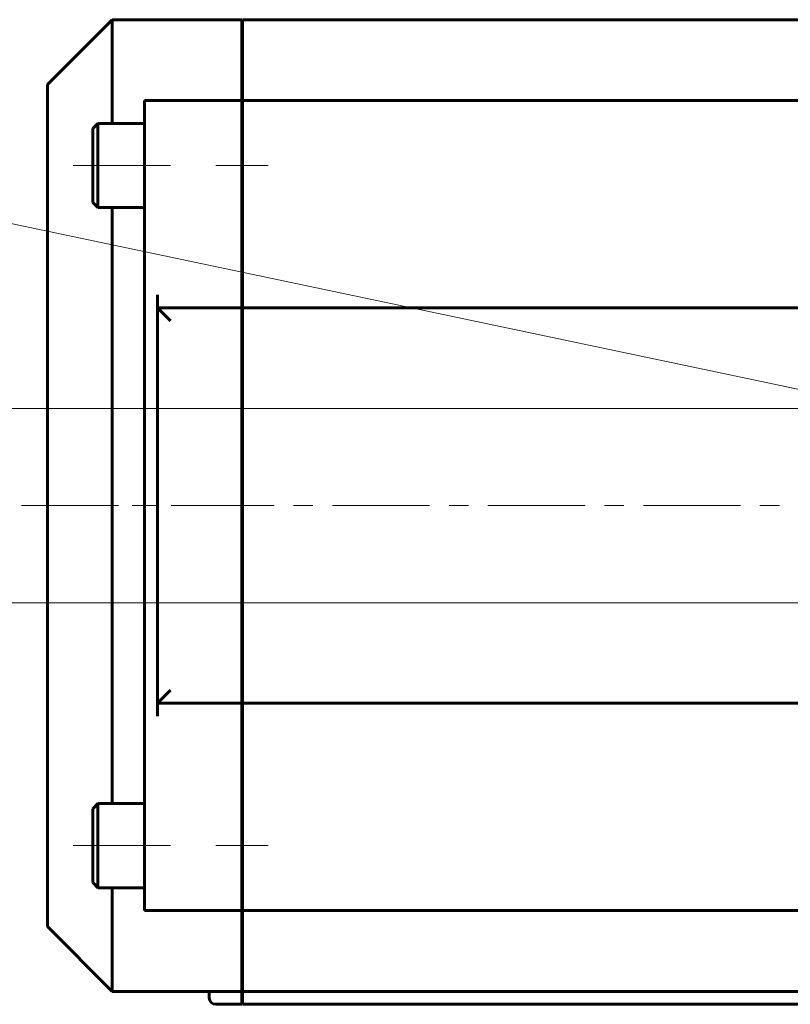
# Model space of a CAD drawing. Header units: millimetres. Extents: x 0 to 841, y 0 to 594.
# Tile 2 of 29: x 130 to 190, y 124 to 200. Entities that reach past the tile are written whole.
import ezdxf

# ---------------------------------------------------------------- set-up
doc = ezdxf.new("R2010")
doc.units = ezdxf.units.MM
for name, pattern in [('K5LT_AXLED', [12, 7.5, -1.5, 1.5, -1.5]), ('K5LT_BASIC', [0]), ('K5LT_THIN', [0])]:
    doc.linetypes.add(name, pattern=pattern)
doc.layers.add('Системный слой', color=7, linetype='Continuous')
doc.layers.add('Системный слой (1)', color=7, linetype='Continuous', true_color=0x6c6c6c)
doc.styles.add('KDIMTEXTSTYLE', font='txt', dxfattribs={"width": 0.96, "oblique": 15, "height": 5})
doc.styles.add('KTEXTSTYLE', font='txt', dxfattribs={"width": 0.96, "height": 5})
doc.dimstyles.new('KDIMSTYLE (0.50)', dxfattribs={"dimtxt": 5, "dimasz": 1, "dimexe": 2, "dimexo": 0, "dimgap": 1, "dimtad": 1, "dimlfac": 2, "dimtxsty": 'KDIMTEXTSTYLE', "dimsah": 1, "dimcen": 0, "dimdle": 1, "dimadec": 0, "dimazin": 0, "dimtfac": 0.667, "dimtmove": 0, "dimatfit": 3, "dimfxl": 1, "dimtvp": 1, "dimtolj": 1, "dimtzin": 0, "dimarcsym": 0})

# ---------------------------------------------------------------- blocks, each defined once
blk = doc.blocks.new('U39')
at = {"layer": 'Системный слой (1)', "color": 150, "linetype": 'K5LT_BASIC', "lineweight": 60, "true_color": 0x0080ff}
blk.add_line((222.94, 124.146), (147.49, 124.146), dxfattribs=at)
blk = doc.blocks.new('U41')
at = {"layer": 'Системный слой (1)', "color": 150, "linetype": 'K5LT_BASIC', "lineweight": 60, "true_color": 0x0080ff}
for p, q in [((137.44, 192.146), (137.44, 200.146)), ((137.44, 139.646), (137.44, 185.646)), ((137.44, 125.146), (137.44, 133.146))]:
    blk.add_line(p, q, dxfattribs=at)
blk = doc.blocks.new('U42')
at = {"layer": 'Системный слой (1)', "color": 150, "linetype": 'K5LT_BASIC', "lineweight": 60, "true_color": 0x0080ff}
blk.add_line((223.69, 125.146), (147.49, 125.146), dxfattribs=at)
blk = doc.blocks.new('U43')
at = {"layer": 'Системный слой (1)', "color": 150, "linetype": 'K5LT_BASIC', "lineweight": 60, "true_color": 0x0080ff}
for p, q in [((135.94, 139.246), (135.94, 136.396)), ((135.94, 136.396), (135.94, 133.546))]:
    blk.add_line(p, q, dxfattribs=at)
blk = doc.blocks.new('U44')
at = {"layer": 'Системный слой (1)', "color": 150, "linetype": 'K5LT_BASIC', "lineweight": 60, "true_color": 0x0080ff}
for p, q in [((136.34, 139.646), (136.34, 136.396)), ((136.34, 136.396), (136.34, 133.146))]:
    blk.add_line(p, q, dxfattribs=at)
blk = doc.blocks.new('U45')
at = {"layer": 'Системный слой (1)', "color": 150, "linetype": 'K5LT_BASIC', "lineweight": 60, "true_color": 0x0080ff}
for p, q in [((135.94, 191.746), (135.94, 188.896)), ((135.94, 188.896), (135.94, 186.046))]:
    blk.add_line(p, q, dxfattribs=at)
blk = doc.blocks.new('U46')
at = {"layer": 'Системный слой (1)', "color": 150, "linetype": 'K5LT_BASIC', "lineweight": 60, "true_color": 0x0080ff}
for p, q in [((136.34, 192.146), (136.34, 188.896)), ((136.34, 188.896), (136.34, 185.646))]:
    blk.add_line(p, q, dxfattribs=at)
blk = doc.blocks.new('D9')
at = {"layer": 'Системный слой (1)'}
for points in [[(196.216, 170.403), (191.459, 172.077), (191.813, 171.33), (191.188, 170.789)], [(203.066, 168.961), (203.691, 169.502), (198.663, 169.888), (203.42, 168.214)]]:
    blk.add_hatch(color=7, dxfattribs=at).paths.add_polyline_path(points)
at = {"layer": 'Системный слой (1)', "color": 7, "linetype": 'K5LT_THIN', "lineweight": 18}
for p, q in [((121.91, 186.046), (91.351, 186.046)), ((196.216, 170.403), (121.91, 186.046)), ((196.216, 170.403), (189.367, 171.845)), ((196.216, 170.403), (191.459, 172.077)), ((191.459, 172.077), (191.813, 171.33)), ((191.813, 171.33), (191.188, 170.789)), ((191.188, 170.789), (196.216, 170.403)), ((198.663, 169.888), (196.216, 170.403)), ((198.663, 169.888), (203.42, 168.214)), ((203.691, 169.502), (198.663, 169.888)), ((198.663, 169.888), (205.513, 168.446)), ((203.066, 168.961), (203.691, 169.502)), ((203.42, 168.214), (203.066, 168.961))]:
    blk.add_line(p, q, dxfattribs=at)
blk.add_wipeout([(93.351, 187.046), (93.351, 194.427), (118.847, 194.427), (118.847, 187.046)]).dxf.layer = 'Системный слой (1)'
at = {"layer": 'Системный слой (1)', "color": 7, "char_height": 5, "attachment_point": 1, "style": 'KTEXTSTYLE'}
for s, insert in [('\\fArial|b0|c204|p34;\\H5.0;\\W1.000;\\Q15;\\fGOST Type AU|b0|i0|c204|p34;\\Q15;\\W0.960;4 отв. ', (93.351, 193.633)), ('\\fArial|b0|c204|p34;\\H5.0;\\W1.000;\\Q15;\\fGOST Type AU|b0|i0|c204|p34;\\Q15;\\W0.960;M', (111.343, 193.633)), ('\\fArial|b0|c204|p34;\\H5.0;\\W1.000;\\Q15;\\fGOST Type AU|b0|i0|c204|p34;\\Q15;\\W0.960;5', (115.312, 193.633))]:
    blk.add_mtext(s, dxfattribs=dict(at, insert=insert))
blk = doc.blocks.new('KDIMARROW_01')
at = {"layer": 'Системный слой'}
blk.add_hatch(color=0, dxfattribs=at).paths.add_polyline_path([(0, 0), (-5, 0.658), (-4.5, 0), (-5, -0.658)])
at = {"layer": 'Системный слой', "color": 0, "linetype": 'K5LT_THIN', "lineweight": 18}
for p, q in [((-4.5, 0), (-5, 0.658)), ((-5, 0.658), (0, 0)), ((0, 0), (-5, -0.658)), ((-5, -0.658), (-4.5, 0))]:
    blk.add_line(p, q, dxfattribs=at)
at = {"layer": 'Системный слой (1)', "color": 0, "linetype": 'K5LT_THIN', "lineweight": 18}
blk.add_line((645.225, 310.581), (644.725, 310.581), dxfattribs=at)
blk = doc.blocks.new('D10')
at = {"layer": 'Системный слой (1)', "color": 7, "linetype": 'K5LT_THIN', "lineweight": 18}
for p, q in [((262.44, 170.146), (119.91, 170.146)), ((121.91, 170.146), (122.568, 165.146)), ((121.91, 170.146), (121.91, 155.146)), ((122.568, 165.146), (121.91, 165.646)), ((121.91, 159.646), (122.568, 160.146)), ((122.568, 160.146), (121.91, 155.146)), ((262.44, 155.146), (119.91, 155.146))]:
    blk.add_line(p, q, dxfattribs=at)
blk.add_wipeout([(120.91, 158.693), (113.528, 158.693), (113.528, 166.282), (120.91, 166.282)]).dxf.layer = 'Системный слой (1)'
at = {"layer": 'Системный слой (1)'}
for points in [[(122.568, 165.146), (121.91, 170.146), (121.251, 165.146), (121.91, 165.646)], [(121.91, 155.146), (122.568, 160.146), (121.91, 159.646), (121.251, 160.146)]]:
    blk.add_hatch(color=7, dxfattribs=at).paths.add_polyline_path(points)
at = {"layer": 'Системный слой (1)', "color": 7, "linetype": 'K5LT_THIN', "lineweight": 18}
for p, q in [((121.251, 165.146), (121.91, 170.146)), ((121.91, 165.646), (121.251, 165.146)), ((121.91, 155.146), (121.251, 160.146)), ((121.251, 160.146), (121.91, 159.646))]:
    blk.add_line(p, q, dxfattribs=at)
at = {"layer": 'Системный слой (1)', "color": 7, "insert": (114.322, 158.693), "char_height": 5, "attachment_point": 1, "rotation": 90, "style": 'KTEXTSTYLE'}
blk.add_mtext('\\fArial|b0|c204|p34;\\H5.0;\\W1.000;\\Q15;\\fGOST Type AU|b0|i0|c204|p34;\\Q15;\\W0.960;30', dxfattribs=at)

msp = doc.modelspace()

# ---------------------------------------------------------------- linework, layer by layer
at = {"layer": 'Системный слой (1)', "color": 150, "linetype": 'K5LT_BASIC', "lineweight": 60, "true_color": 0x0080ff}
for p, q in [((137.4397, 200.1456), (132.4397, 195.1456)), ((147.4397, 200.1456), (137.4397, 200.1456)), ((147.4397, 193.8956), (147.4397, 200.1456)), ((312.3897, 200.1456), (147.4897, 200.1456)), ((147.4897, 193.8956), (147.4897, 200.1456)), ((132.4397, 130.1456), (132.4397, 195.1456)), ((147.4397, 193.8956), (139.9397, 193.8956)), ((139.9397, 192.8956), (139.9397, 193.8956)), ((147.4397, 193.8956), (147.4397, 192.8956)), ((312.3897, 193.8956), (147.4897, 193.8956)), ((147.4897, 193.8956), (147.4897, 192.8956)), ((139.9397, 162.6456), (139.9397, 192.8956)), ((147.4397, 192.8956), (147.4397, 178.8956)), ((147.4897, 192.8956), (147.4897, 178.8956)), ((136.3397, 192.1456), (135.9397, 191.7456)), ((136.3397, 192.1456), (139.9397, 192.1456)), ((147.4897, 190.8956), (147.4397, 190.8956)), ((147.4897, 186.8956), (147.4397, 186.8956)), ((136.3397, 185.6456), (135.9397, 186.0456)), ((136.3397, 185.6456), (139.9397, 185.6456)), ((147.4897, 182.6456), (147.4397, 182.6456)), ((140.9397, 177.8956), (140.9397, 178.8956)), ((147.4397, 177.8956), (147.4397, 178.8956)), ((147.4897, 177.8956), (147.4897, 178.8956)), ((140.9397, 147.3956), (140.9397, 177.8956)), ((147.4397, 177.8956), (140.9397, 177.8956)), ((140.9397, 177.8956), (141.9397, 176.8956)), ((147.4397, 177.8956), (147.4397, 176.8956)), ((312.3897, 177.8956), (147.4897, 177.8956)), ((147.4897, 177.8956), (147.4897, 176.8956)), ((147.4397, 176.8956), (147.4397, 148.3956)), ((147.4897, 176.8956), (147.4897, 148.3956)), ((139.9397, 132.3956), (139.9397, 162.6456)), ((140.9397, 147.3956), (141.9397, 148.3956)), ((147.4397, 148.3956), (147.4397, 147.3956)), ((147.4897, 148.3956), (147.4897, 147.3956)), ((140.9397, 146.3956), (140.9397, 147.3956)), ((147.4397, 147.3956), (140.9397, 147.3956)), ((147.4397, 147.3956), (147.4397, 146.3956)), ((312.3897, 147.3956), (147.4897, 147.3956)), ((147.4897, 147.3956), (147.4897, 146.3956)), ((147.4397, 146.3956), (147.4397, 132.3956)), ((147.4897, 146.3956), (147.4897, 132.3956)), ((147.4897, 142.6456), (147.4397, 142.6456)), ((136.3397, 139.6456), (135.9397, 139.2456)), ((136.3397, 139.6456), (139.9397, 139.6456)), ((147.4897, 138.3956), (147.4397, 138.3956)), ((147.4897, 134.3956), (147.4397, 134.3956)), ((136.3397, 133.1456), (135.9397, 133.5456)), ((136.3397, 133.1456), (139.9397, 133.1456)), ((139.9397, 131.3956), (139.9397, 132.3956)), ((147.4397, 132.3956), (147.4397, 131.3956)), ((147.4897, 132.3956), (147.4897, 131.3956)), ((147.4397, 131.3956), (139.9397, 131.3956)), ((147.4397, 125.1456), (147.4397, 131.3956)), ((312.3897, 131.3956), (147.4897, 131.3956)), ((147.4897, 125.1456), (147.4897, 131.3956)), ((137.4397, 125.1456), (132.4397, 130.1456)), ((147.4397, 125.1456), (137.4397, 125.1456)), ((144.9397, 124.6456), (144.9397, 125.1456)), ((147.4397, 125.1456), (147.4397, 124.6456)), ((147.4397, 124.6456), (147.4397, 124.1456)), ((147.4897, 125.1456), (147.4897, 124.6456)), ((147.4897, 124.6456), (147.4897, 124.1456)), ((147.4397, 124.1456), (145.4397, 124.1456))]:
    msp.add_line(p, q, dxfattribs=at)
at = {"layer": 'Системный слой (1)', "color": 30, "linetype": 'K5LT_AXLED', "lineweight": 18, "true_color": 0xff8000}
for p, q in [((130.4397, 162.6456), (329.4397, 162.6456)), ((141.9397, 136.3956), (133.9397, 136.3956)), ((149.4897, 136.3956), (145.4397, 136.3956))]:
    msp.add_line(p, q, dxfattribs=at)
at = {"layer": 'Системный слой (1)', "color": 150, "linetype": 'K5LT_BASIC', "lineweight": 60, "true_color": 0x0080ff}
msp.add_arc((145.4397, 124.6456), 0.5, 180, 270, dxfattribs=at)

# ---------------------------------------------------------------- block references
at = {"layer": 'Системный слой (1)'}
for name in ['U41', 'U45', 'U46', 'U43', 'U44', 'U42', 'U39']:
    msp.add_blockref(name, (0, 0), dxfattribs=at)

# ---------------------------------------------------------------- next in the draw order: dimensions: what is measured, and where the dimension line sits
at = {"layer": 'Системный слой (1)', "color": 7}
dim = msp.add_diameter_dim_2p(p1=(199.886, 169.6306), p2=(194.9933, 170.6606), dimstyle='KDIMSTYLE (0.50)', override={"dimtih": 1, "dimtoh": 1, "dimpost": '\\fGOST Type AU|b0|c204|p34;\\H5.0;\\W0.960;\\Q15;\\fGOST Type AU|b0|i0|c204|p34;\\Q15;4 отв. \\fGOST Type AU|b0|c204|p34;\\H5.0;\\W0.960;\\Q15;М<>', "dimblk1": 'KDIMARROW_01', "dimblk2": 'KDIMARROW_01', "dimclrt": 7, "dimtol": 1, "dimtp": 0, "dimtm": 0, "dimtdec": 5, "dimtmove": 1, "dimatfit": 2, "dimtolj": 1}, dxfattribs=at)
dim.commit()
dim.dimension.update_dxf_attribs({"geometry": 'D9', "text_midpoint": (119.9097, 186.0456), "dimtype": 163})

# ---------------------------------------------------------------- next in the draw order: linework, layer by layer
at = {"layer": 'Системный слой (1)', "color": 30, "linetype": 'K5LT_AXLED', "lineweight": 18, "true_color": 0xff8000}
for p, q in [((141.9397, 188.8956), (133.9397, 188.8956)), ((149.4897, 188.8956), (145.4397, 188.8956))]:
    msp.add_line(p, q, dxfattribs=at)

# ---------------------------------------------------------------- next in the draw order: dimensions: what is measured, and where the dimension line sits
at = {"layer": 'Системный слой (1)', "color": 7}
dim = msp.add_linear_dim(base=(121.9097, 170.1456), p1=(262.4397, 155.1456), p2=(262.4397, 170.1456), angle=90, dimstyle='KDIMSTYLE (0.50)', override={"dimexo": 0, "dimpost": '\\fGOST Type AU|b0|c204|p34;\\H5.0;\\W0.960;\\Q15;<>', "dimblk1": 'KDIMARROW_01', "dimblk2": 'KDIMARROW_01', "dimse1": 0, "dimse2": 0, "dimclrt": 7, "dimtol": 1, "dimtp": 0, "dimtm": 0, "dimtdec": 5, "dimtolj": 1}, dxfattribs=at)
dim.commit()
dim.dimension.update_dxf_attribs({"geometry": 'D10', "text_midpoint": (121.9097, 162.6456), "dimtype": 160})

# ---------------------------------------------------------------- next in the draw order: linework, layer by layer
at = {"layer": 'Системный слой (1)', "color": 30, "linetype": 'K5LT_AXLED', "lineweight": 18, "true_color": 0xff8000}
msp.add_line((149.4897, 162.6456), (130.4397, 162.6456), dxfattribs=at)

doc.saveas('drawing.dxf')
